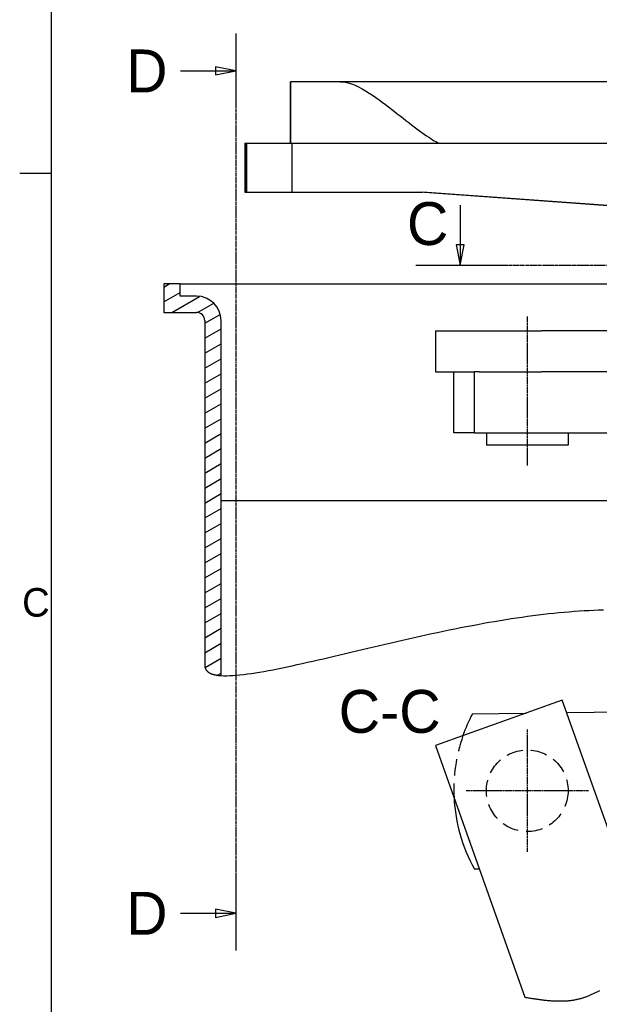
# Model space of a CAD drawing. Extents: x 553 to 1147, y -554 to 286.
# Tile 38 of 49: x 565 to 707, y -128 to 114. Entities that reach past the tile are written whole.
import ezdxf

# ---------------------------------------------------------------- set-up
doc = ezdxf.new("R2010")
doc.units = 0
doc.header["$LTSCALE"] = 2
doc.linetypes.add('ACISOWELD', pattern=[3, 2, -1])
doc.linetypes.add('CHAIN', pattern=[0.3543, 0.2362, -0.0295, 0.0591, -0.0295])
doc.layers.get('0').update_dxf_attribs({"linetype": 'CONTINUOUS'})
for name, color, linetype in [('AXE_DE_CONSTRUCTION__ISO_', 7, 'CHAIN'), ('CADRE__ISO_', 7, 'CONTINUOUS'), ('COUPE_LOCALE', 7, 'CONTINUOUS'), ('GÉOMÉTRIE_D_ESQUISSE__ISO_', 7, 'CONTINUOUS'), ('LIGNE_DE_COUPE__ISO_', 7, 'CHAIN'), ('LIGNE_INTERROMPUE__ISO_', 7, 'CONTINUOUS'), ('SYMBOLE__ISO_', 7, 'CONTINUOUS'), ('TRAIT_D_AXE__ISO_', 7, 'CONTINUOUS'), ('VISIBLE__ISO_', 7, 'CONTINUOUS')]:
    doc.layers.add(name, color=color, linetype=linetype)
doc.styles.add('TEXTE_DE_NOTE__ISO_', font='txt')

# ---------------------------------------------------------------- blocks, each defined once
blk = doc.blocks.new('*U43')
at = {"layer": 'CADRE__ISO_', "style": 'TEXTE_DE_NOTE__ISO_'}
blk.add_text('C', height=3.5, dxfattribs=at).set_placement((6.4, 260.75))
blk = doc.blocks.new('CADRES_DEFAULT_BORDER')
at = {"layer": 'CADRE__ISO_'}
blk.add_line((10, 315), (6.1, 315), dxfattribs=at)
at = {"layer": 'CADRE__ISO_', "flags": 128}
blk.add_lwpolyline([(10, 10), (10, 410), (287, 410), (287, 10), (10, 10)], dxfattribs=at)
at = {"layer": 'COUPE_LOCALE'}
blk.add_blockref('*U43', (0, 0), dxfattribs=at)
blk = doc.blocks.new('*U58')
at = {"layer": 'LIGNE_DE_COUPE__ISO_'}
blk.add_text('D', height=5.25, dxfattribs=at).set_placement((19.14, 324.94))
blk = doc.blocks.new('*U59')
at = {"layer": 'LIGNE_DE_COUPE__ISO_'}
blk.add_text('D', height=5.25, dxfattribs=at).set_placement((19.14, 221.81))
blk = doc.blocks.new('SECTIONCONVERSION2D3')
at = {"layer": 'LIGNE_DE_COUPE__ISO_', "linetype": 'CHAIN'}
blk.add_line((32.58, 332.14), (32.58, 219.87), dxfattribs=at)
at = {"layer": 'LIGNE_DE_COUPE__ISO_', "linetype": 'CONTINUOUS'}
for p, q in [((32.58, 332.14), (32.58, 323)), ((32.58, 327.57), (30.08, 328.07)), ((30.08, 328.07), (30.08, 327.07)), ((25.81, 327.57), (30.08, 327.57)), ((30.08, 327.57), (32.58, 327.57)), ((30.08, 327.07), (32.58, 327.57)), ((32.58, 229), (32.58, 219.87)), ((25.81, 224.43), (30.08, 224.43)), ((32.58, 224.43), (30.08, 224.93)), ((30.08, 224.93), (30.08, 223.93)), ((30.08, 224.43), (32.58, 224.43)), ((30.08, 223.93), (32.58, 224.43))]:
    blk.add_line(p, q, dxfattribs=at)
at = {"layer": 'LIGNE_DE_COUPE__ISO_', "linetype": 'CONTINUOUS', "flags": 128}
for points in [[(30.08, 327.07), (32.58, 327.57), (30.08, 328.07), (30.08, 327.07)], [(30.08, 223.93), (32.58, 224.43), (30.08, 224.93), (30.08, 223.93)]]:
    blk.add_lwpolyline(points, dxfattribs=at)
at = {"layer": 'LIGNE_DE_COUPE__ISO_'}
for points in [[(30.08, 327.07), (32.58, 327.57), (30.08, 328.07), (30.08, 327.07)], [(30.08, 223.93), (32.58, 224.43), (30.08, 224.93), (30.08, 223.93)]]:
    blk.add_solid(points, dxfattribs=at)
at = {"layer": 'COUPE_LOCALE'}
for name in ['*U58', '*U59']:
    blk.add_blockref(name, (0, 0), dxfattribs=at)
blk = doc.blocks.new('*U67')
at = {"layer": 'LIGNE_DE_COUPE__ISO_'}
blk.add_text('C', height=5.25, dxfattribs=at).set_placement((53.54, 306.25))
blk = doc.blocks.new('*U68')
at = {"layer": 'LIGNE_DE_COUPE__ISO_'}
blk.add_text('C', height=5.25, dxfattribs=at).set_placement((145.1, 308.03))
blk = doc.blocks.new('SECTIONCONVERSION2D5')
at = {"layer": 'LIGNE_DE_COUPE__ISO_', "linetype": 'CONTINUOUS'}
for p, q in [((60.06, 311.15), (60.06, 306.27)), ((142.32, 311.15), (142.32, 306.27)), ((59.56, 306.27), (60.06, 303.77)), ((60.56, 306.27), (59.56, 306.27)), ((60.06, 306.27), (60.06, 303.77)), ((60.06, 303.77), (60.56, 306.27)), ((141.82, 306.27), (142.32, 303.77)), ((142.82, 306.27), (141.82, 306.27)), ((142.32, 306.27), (142.32, 303.77)), ((142.32, 303.77), (142.82, 306.27)), ((54.63, 303.77), (65.48, 303.77)), ((136.9, 303.77), (147.75, 303.77))]:
    blk.add_line(p, q, dxfattribs=at)
at = {"layer": 'LIGNE_DE_COUPE__ISO_', "linetype": 'CHAIN'}
blk.add_line((54.63, 303.77), (147.75, 303.77), dxfattribs=at)
at = {"layer": 'LIGNE_DE_COUPE__ISO_', "linetype": 'CONTINUOUS', "flags": 128}
for points in [[(59.56, 306.27), (60.06, 303.77), (60.56, 306.27), (59.56, 306.27)], [(141.82, 306.27), (142.32, 303.77), (142.82, 306.27), (141.82, 306.27)]]:
    blk.add_lwpolyline(points, dxfattribs=at)
at = {"layer": 'LIGNE_DE_COUPE__ISO_'}
for points in [[(59.56, 306.27), (60.06, 303.77), (60.56, 306.27), (59.56, 306.27)], [(141.82, 306.27), (142.32, 303.77), (142.82, 306.27), (141.82, 306.27)]]:
    blk.add_solid(points, dxfattribs=at)
at = {"layer": 'COUPE_LOCALE'}
for name in ['*U68', '*U67']:
    blk.add_blockref(name, (0, 0), dxfattribs=at)
blk = doc.blocks.new('*U69')
at = {"layer": 'SYMBOLE__ISO_'}
blk.add_text('C-C', height=10.5, dxfattribs=at).set_placement((643.3, -61.05))
blk = doc.blocks.new('*X93')
at = {"color": 0}
for p, q in [((600.48, 48.12), (601.8, 48.88)), ((600.48, 44.45), (604.48, 46.76)), ((602.38, 41.88), (609.22, 45.83)), ((608.7, 41.87), (612.68, 44.16)), ((610.48, 39.23), (614.28, 41.42)), ((610.48, 35.56), (614.48, 37.87)), ((610.48, 31.89), (614.48, 34.2)), ((610.48, 28.23), (614.48, 30.54)), ((610.48, 24.56), (614.48, 26.87)), ((610.48, 20.9), (614.48, 23.21)), ((610.48, 17.23), (614.48, 19.54)), ((610.48, 13.56), (614.48, 15.87)), ((610.48, 9.9), (614.48, 12.21)), ((610.48, 6.23), (614.48, 8.54)), ((610.48, 2.56), (614.48, 4.87)), ((610.48, -1.1), (614.48, 1.21)), ((610.48, -4.77), (614.48, -2.46)), ((610.48, -8.43), (614.48, -6.12)), ((610.48, -12.1), (614.48, -9.79)), ((610.48, -15.77), (614.48, -13.46)), ((610.48, -19.43), (614.48, -17.12)), ((610.48, -23.1), (614.48, -20.79)), ((610.48, -26.76), (614.48, -24.46)), ((610.48, -30.43), (614.48, -28.12)), ((610.48, -34.1), (614.48, -31.79)), ((610.48, -37.76), (614.48, -35.45)), ((610.48, -41.43), (614.48, -39.12)), ((610.54, -45.06), (614.48, -42.79)), ((613.64, -46.94), (614.48, -46.45))]:
    blk.add_line(p, q, dxfattribs=at)

msp = doc.modelspace()

# ---------------------------------------------------------------- linework, layer by layer
msp.add_polyline3d([(688.92, -125.79, 0), (689.11, -125.83, 0), (689.31, -125.86, 0), (689.5, -125.89, 0), (689.7, -125.92, 0), (689.89, -125.95, 0), (690.09, -125.98, 0), (690.28, -126.01, 0), (690.48, -126.04, 0), (690.67, -126.07, 0), (690.86, -126.1, 0), (691.06, -126.13, 0), (691.25, -126.16, 0), (691.45, -126.19, 0), (691.64, -126.21, 0), (691.83, -126.24, 0), (692.03, -126.27, 0), (692.22, -126.3, 0), (692.41, -126.32, 0), (692.61, -126.35, 0), (692.8, -126.37, 0), (693, -126.4, 0), (693.19, -126.42, 0), (693.38, -126.44, 0), (693.58, -126.47, 0), (693.77, -126.49, 0), (693.96, -126.51, 0), (694.15, -126.53, 0), (694.35, -126.55, 0), (694.54, -126.56, 0), (694.73, -126.58, 0), (694.92, -126.6, 0), (695.12, -126.61, 0), (695.31, -126.63, 0), (695.5, -126.64, 0), (695.69, -126.65, 0), (695.88, -126.67, 0), (696.08, -126.67, 0), (696.27, -126.68, 0), (696.46, -126.69, 0), (696.65, -126.7, 0), (696.84, -126.7, 0), (697.03, -126.71, 0), (697.22, -126.71, 0), (697.41, -126.71, 0), (697.6, -126.71, 0), (697.79, -126.71, 0), (697.98, -126.71, 0), (698.17, -126.7, 0), (698.36, -126.7, 0), (698.55, -126.69, 0), (698.74, -126.68, 0), (698.92, -126.67, 0), (699.11, -126.66, 0), (699.3, -126.64, 0), (699.49, -126.63, 0), (699.68, -126.61, 0), (699.86, -126.59, 0), (700.05, -126.57, 0), (700.24, -126.55, 0), (700.42, -126.52, 0), (700.61, -126.5, 0), (700.79, -126.47, 0), (700.98, -126.44, 0), (701.17, -126.4, 0), (701.35, -126.37, 0), (701.54, -126.33, 0), (701.72, -126.29, 0), (701.9, -126.25, 0), (702.09, -126.21, 0), (702.27, -126.17, 0), (702.45, -126.12, 0), (702.64, -126.07, 0), (702.82, -126.02, 0), (703, -125.96, 0), (703.18, -125.91, 0), (703.37, -125.85, 0), (703.55, -125.79, 0), (703.73, -125.72, 0), (703.91, -125.66, 0), (704.09, -125.59, 0), (704.27, -125.52, 0), (704.45, -125.45, 0), (704.63, -125.38, 0), (704.8, -125.3, 0), (704.98, -125.22, 0), (705.16, -125.14, 0), (705.34, -125.06, 0), (705.52, -124.98, 0), (705.7, -124.9, 0), (705.87, -124.82, 0), (706.05, -124.74, 0), (706.23, -124.65, 0), (706.4, -124.57, 0), (706.58, -124.48, 0), (706.76, -124.4, 0), (706.93, -124.31, 0), (707.11, -124.22, 0), (707.29, -124.14, 0)])
at = {"linetype": 'ACISOWELD'}
msp.add_circle((689.49, -75.23), 10, dxfattribs=at)
at = {"layer": 'AXE_DE_CONSTRUCTION__ISO_', "linetype": 'CHAIN'}
for p, q in [((689.49, -60.23), (689.49, -90.23)), ((704.49, -75.23), (674.49, -75.23))]:
    msp.add_line(p, q, dxfattribs=at)
at = {"layer": 'GÉOMÉTRIE_D_ESQUISSE__ISO_'}
for points in [[(614.48, -47.02, 0), (615.14, -47.05, 0), (615.85, -47.06, 0), (616.6, -47.04, 0), (617.39, -47.01, 0), (618.22, -46.95, 0), (619.09, -46.86, 0), (619.99, -46.76, 0), (620.93, -46.64, 0), (621.9, -46.51, 0), (622.9, -46.35, 0), (623.93, -46.18, 0), (624.99, -46, 0), (626.08, -45.8, 0), (627.2, -45.59, 0), (628.34, -45.36, 0), (629.5, -45.12, 0), (630.69, -44.87, 0), (631.9, -44.62, 0), (633.13, -44.35, 0), (634.38, -44.07, 0), (635.64, -43.78, 0), (636.93, -43.49, 0), (638.23, -43.19, 0), (639.54, -42.89, 0), (640.87, -42.57, 0), (642.21, -42.26, 0), (643.56, -41.94, 0), (644.93, -41.62, 0), (646.3, -41.29, 0), (647.68, -40.96, 0), (649.08, -40.63, 0), (650.47, -40.3, 0), (651.88, -39.97, 0), (653.29, -39.64, 0), (654.7, -39.31, 0), (656.12, -38.98, 0), (657.54, -38.65, 0), (658.96, -38.33, 0), (660.38, -38, 0), (661.81, -37.68, 0), (663.23, -37.37, 0), (664.66, -37.05, 0), (666.08, -36.75, 0), (667.5, -36.44, 0), (668.92, -36.14, 0), (670.34, -35.85, 0), (671.75, -35.56, 0), (673.16, -35.28, 0), (674.56, -35.01, 0), (675.96, -34.74, 0), (677.35, -34.48, 0), (678.73, -34.23, 0), (680.11, -33.98, 0), (681.48, -33.75, 0), (682.85, -33.52, 0), (684.2, -33.3, 0), (685.55, -33.09, 0), (686.89, -32.88, 0), (688.22, -32.69, 0), (689.54, -32.51, 0), (690.85, -32.33, 0), (692.16, -32.16, 0), (693.45, -32.01, 0), (694.73, -31.86, 0), (696, -31.73, 0), (697.26, -31.6, 0), (698.51, -31.49, 0), (699.75, -31.38, 0), (700.98, -31.28, 0), (702.2, -31.2, 0), (703.41, -31.12, 0), (704.61, -31.06, 0), (705.79, -31, 0), (706.97, -30.96, 0), (708.13, -30.92, 0)], [(610.48, -44.76, 0), (610.48, -44.79, 0), (610.49, -44.81, 0), (610.49, -44.84, 0), (610.5, -44.87, 0), (610.5, -44.89, 0), (610.5, -44.92, 0), (610.51, -44.94, 0), (610.52, -44.97, 0), (610.52, -44.99, 0), (610.53, -45.02, 0), (610.53, -45.04, 0), (610.54, -45.07, 0), (610.55, -45.09, 0), (610.56, -45.12, 0), (610.56, -45.14, 0), (610.57, -45.17, 0), (610.58, -45.19, 0), (610.59, -45.21, 0), (610.6, -45.24, 0), (610.61, -45.26, 0), (610.62, -45.29, 0), (610.63, -45.31, 0), (610.64, -45.33, 0), (610.65, -45.35, 0), (610.66, -45.38, 0), (610.67, -45.4, 0), (610.68, -45.42, 0), (610.69, -45.44, 0), (610.7, -45.47, 0), (610.72, -45.49, 0), (610.73, -45.51, 0), (610.74, -45.53, 0), (610.75, -45.55, 0), (610.77, -45.57, 0), (610.78, -45.59, 0), (610.79, -45.61, 0), (610.81, -45.63, 0), (610.82, -45.66, 0), (610.84, -45.68, 0), (610.85, -45.7, 0), (610.87, -45.72, 0), (610.88, -45.74, 0), (610.9, -45.76, 0), (610.91, -45.77, 0), (610.93, -45.79, 0), (610.95, -45.81, 0), (610.96, -45.83, 0), (610.98, -45.85, 0), (611, -45.87, 0), (611.01, -45.89, 0), (611.03, -45.91, 0), (611.05, -45.92, 0), (611.07, -45.94, 0), (611.09, -45.96, 0), (611.11, -45.98, 0), (611.13, -46, 0), (611.15, -46.01, 0), (611.17, -46.03, 0), (611.19, -46.05, 0), (611.21, -46.06, 0), (611.23, -46.08, 0), (611.25, -46.1, 0), (611.27, -46.11, 0), (611.29, -46.13, 0), (611.31, -46.15, 0), (611.34, -46.16, 0), (611.36, -46.18, 0), (611.38, -46.19, 0), (611.4, -46.21, 0), (611.43, -46.22, 0), (611.45, -46.24, 0), (611.47, -46.26, 0), (611.5, -46.27, 0), (611.52, -46.28, 0), (611.54, -46.3, 0), (611.57, -46.31, 0), (611.6, -46.33, 0), (611.62, -46.34, 0), (611.64, -46.36, 0), (611.67, -46.37, 0), (611.7, -46.38, 0), (611.72, -46.4, 0), (611.75, -46.41, 0), (611.78, -46.42, 0), (611.8, -46.44, 0), (611.83, -46.45, 0), (611.86, -46.46, 0), (611.88, -46.48, 0), (611.91, -46.49, 0), (611.94, -46.5, 0), (611.97, -46.51, 0), (612, -46.52, 0), (612.03, -46.54, 0), (612.06, -46.55, 0), (612.09, -46.56, 0), (612.12, -46.57, 0), (612.15, -46.58, 0), (612.18, -46.59, 0), (612.21, -46.61, 0), (612.24, -46.62, 0), (612.27, -46.63, 0), (612.3, -46.64, 0), (612.33, -46.65, 0), (612.36, -46.66, 0), (612.39, -46.67, 0), (612.43, -46.68, 0), (612.46, -46.69, 0), (612.49, -46.7, 0), (612.52, -46.71, 0), (612.56, -46.72, 0), (612.59, -46.73, 0), (612.62, -46.74, 0), (612.66, -46.75, 0), (612.69, -46.75, 0), (612.73, -46.76, 0), (612.76, -46.77, 0), (612.8, -46.78, 0), (612.83, -46.79, 0), (612.87, -46.8, 0), (612.9, -46.81, 0), (612.94, -46.81, 0), (612.97, -46.82, 0), (613.01, -46.83, 0), (613.05, -46.84, 0), (613.08, -46.84, 0), (613.12, -46.85, 0), (613.16, -46.86, 0), (613.2, -46.87, 0), (613.23, -46.87, 0), (613.27, -46.88, 0), (613.31, -46.89, 0), (613.35, -46.89, 0), (613.38, -46.9, 0), (613.42, -46.91, 0), (613.46, -46.91, 0), (613.5, -46.92, 0), (613.54, -46.92, 0), (613.58, -46.93, 0), (613.62, -46.94, 0), (613.66, -46.94, 0), (613.7, -46.95, 0), (613.74, -46.95, 0), (613.78, -46.96, 0), (613.82, -46.96, 0), (613.87, -46.97, 0), (613.91, -46.97, 0), (613.95, -46.98, 0), (613.99, -46.98, 0), (614.03, -46.98, 0), (614.08, -46.99, 0), (614.12, -46.99, 0), (614.16, -47, 0), (614.2, -47, 0), (614.25, -47, 0), (614.29, -47.01, 0), (614.33, -47.01, 0), (614.38, -47.02, 0), (614.42, -47.02, 0), (614.47, -47.02, 0)], [(614.47, -47.02, 0), (614.47, -47.02, 0), (614.47, -47.02, 0), (614.47, -47.02, 0), (614.47, -47.02, 0), (614.47, -47.02, 0), (614.47, -47.02, 0), (614.47, -47.02, 0), (614.47, -47.02, 0), (614.47, -47.02, 0), (614.47, -47.02, 0), (614.47, -47.02, 0), (614.47, -47.02, 0), (614.47, -47.02, 0), (614.47, -47.02, 0), (614.47, -47.02, 0), (614.47, -47.02, 0), (614.47, -47.02, 0), (614.47, -47.02, 0), (614.47, -47.02, 0), (614.47, -47.02, 0), (614.47, -47.02, 0), (614.47, -47.02, 0), (614.47, -47.02, 0), (614.47, -47.02, 0), (614.47, -47.02, 0), (614.47, -47.02, 0), (614.47, -47.02, 0), (614.47, -47.02, 0), (614.47, -47.02, 0), (614.47, -47.02, 0), (614.47, -47.02, 0), (614.47, -47.02, 0), (614.47, -47.02, 0), (614.47, -47.02, 0), (614.47, -47.02, 0), (614.47, -47.02, 0), (614.47, -47.02, 0), (614.47, -47.02, 0), (614.47, -47.02, 0), (614.47, -47.02, 0), (614.47, -47.02, 0), (614.47, -47.02, 0), (614.47, -47.02, 0), (614.47, -47.02, 0), (614.47, -47.02, 0), (614.47, -47.02, 0), (614.47, -47.02, 0), (614.47, -47.02, 0), (614.47, -47.02, 0), (614.47, -47.02, 0), (614.47, -47.02, 0), (614.47, -47.02, 0), (614.47, -47.02, 0), (614.47, -47.02, 0), (614.47, -47.02, 0), (614.47, -47.02, 0), (614.47, -47.02, 0), (614.47, -47.02, 0), (614.47, -47.02, 0), (614.47, -47.02, 0), (614.47, -47.02, 0), (614.47, -47.02, 0), (614.47, -47.02, 0), (614.47, -47.02, 0), (614.47, -47.02, 0), (614.47, -47.02, 0), (614.47, -47.02, 0), (614.47, -47.02, 0), (614.47, -47.02, 0), (614.47, -47.02, 0), (614.47, -47.02, 0), (614.47, -47.02, 0), (614.47, -47.02, 0), (614.47, -47.02, 0), (614.47, -47.02, 0), (614.47, -47.02, 0), (614.47, -47.02, 0), (614.47, -47.02, 0), (614.47, -47.02, 0), (614.47, -47.02, 0), (614.47, -47.02, 0), (614.47, -47.02, 0), (614.47, -47.02, 0), (614.47, -47.02, 0), (614.47, -47.02, 0), (614.47, -47.02, 0), (614.47, -47.02, 0), (614.47, -47.02, 0), (614.47, -47.02, 0), (614.47, -47.02, 0), (614.47, -47.02, 0), (614.47, -47.02, 0), (614.47, -47.02, 0), (614.47, -47.02, 0), (614.47, -47.02, 0), (614.47, -47.02, 0), (614.47, -47.02, 0), (614.47, -47.02, 0), (614.47, -47.02, 0), (614.47, -47.02, 0), (614.47, -47.02, 0), (614.47, -47.02, 0), (614.48, -47.02, 0), (614.48, -47.02, 0), (614.48, -47.02, 0), (614.48, -47.02, 0), (614.48, -47.02, 0), (614.48, -47.02, 0), (614.48, -47.02, 0), (614.48, -47.02, 0), (614.48, -47.02, 0), (614.48, -47.02, 0), (614.48, -47.02, 0), (614.48, -47.02, 0), (614.48, -47.02, 0), (614.48, -47.02, 0), (614.48, -47.02, 0), (614.48, -47.02, 0), (614.48, -47.02, 0), (614.48, -47.02, 0), (614.48, -47.02, 0), (614.48, -47.02, 0), (614.48, -47.02, 0), (614.48, -47.02, 0), (614.48, -47.02, 0), (614.48, -47.02, 0), (614.48, -47.02, 0), (614.48, -47.02, 0), (614.48, -47.02, 0), (614.48, -47.02, 0), (614.48, -47.02, 0), (614.48, -47.02, 0), (614.48, -47.02, 0), (614.48, -47.02, 0), (614.48, -47.02, 0), (614.48, -47.02, 0), (614.48, -47.02, 0), (614.48, -47.02, 0), (614.48, -47.02, 0), (614.48, -47.02, 0), (614.48, -47.02, 0), (614.48, -47.02, 0), (614.48, -47.02, 0), (614.48, -47.02, 0), (614.48, -47.02, 0), (614.48, -47.02, 0), (614.48, -47.02, 0), (614.48, -47.02, 0), (614.48, -47.02, 0), (614.48, -47.02, 0), (614.48, -47.02, 0), (614.48, -47.02, 0), (614.48, -47.02, 0), (614.48, -47.02, 0), (614.48, -47.02, 0), (614.48, -47.02, 0), (614.48, -47.02, 0), (614.48, -47.02, 0), (614.48, -47.02, 0)]]:
    msp.add_polyline3d(points, dxfattribs=at)
at = {"layer": 'LIGNE_INTERROMPUE__ISO_', "linetype": 'ACISOWELD'}
msp.add_arc((711.49, -74.93), 40, 160.7426, 182.9575, dxfattribs=at)
at = {"layer": 'TRAIT_D_AXE__ISO_', "linetype": 'CHAIN'}
msp.add_line((689.49, 40.88), (689.49, 4.38), dxfattribs=at)
at = {"layer": 'VISIBLE__ISO_'}
for p, q in [((631.39, 98.38), (631.39, 83.38)), ((631.39, 98.38), (631.6, 98.38)), ((643.6, 98.38), (631.6, 98.38)), ((631.6, 83.38), (631.6, 98.38)), ((772.58, 98.38), (643.6, 98.38)), ((620.3, 83.38), (620.37, 83.38)), ((620.3, 83.38), (620.3, 71.38)), ((620.37, 83.38), (620.62, 83.38)), ((620.37, 83.38), (620.37, 71.38)), ((620.62, 83.38), (620.69, 83.38)), ((620.62, 83.38), (620.62, 71.38)), ((620.69, 83.38), (631.84, 83.38)), ((620.69, 83.38), (620.69, 71.38)), ((631.84, 83.38), (667.83, 83.38)), ((631.84, 83.38), (631.84, 71.38)), ((667.83, 83.38), (772.82, 83.38)), ((620.3, 71.38), (620.37, 71.38)), ((620.37, 71.38), (620.62, 71.38)), ((620.62, 71.38), (620.69, 71.38)), ((620.69, 71.38), (631.84, 71.38)), ((631.84, 71.38), (663.83, 71.38)), ((775.48, 63.18), (663.15, 71.38)), ((800.82, 61.38), (663.83, 71.38)), ((604.48, 48.88), (600.48, 48.88)), ((600.48, 48.88), (600.48, 41.88)), ((604.48, 45.88), (604.48, 48.88)), ((604.48, 48.88), (775.48, 48.88)), ((608.48, 45.88), (604.48, 45.88)), ((600.48, 41.88), (608.48, 41.88)), ((610.48, 39.88), (610.48, -44.76)), ((614.48, -47.02), (614.48, 39.88)), ((666.97, 37.38), (693, 37.38)), ((666.97, 37.38), (666.97, 27.38)), ((742.74, 37.38), (693, 37.38)), ((666.97, 27.38), (671.54, 27.38)), ((671.49, 12.38), (671.49, 27.38)), ((671.54, 27.38), (676.55, 27.38)), ((677.74, 27.38), (676.55, 27.38)), ((676.55, 12.38), (676.55, 27.38)), ((677.74, 27.38), (693, 27.38)), ((742.74, 27.38), (693, 27.38)), ((676.55, 12.38), (671.49, 12.38)), ((676.55, 12.38), (784.49, 12.38)), ((679.49, 12.38), (679.49, 9.38)), ((699.49, 12.38), (699.49, 9.38)), ((699.49, 9.38), (679.49, 9.38)), ((614.48, -4.12), (779.45, -4.12)), ((698.05, -53.07), (666.97, -64.14)), ((723.95, -125.79), (698.05, -53.07)), ((676.03, -56.41), (689.18, -56.23)), ((699.13, -56.1), (735.23, -55.6)), ((666.97, -64.14), (688.92, -125.79)), ((677.74, -94.39), (676.55, -94.41))]:
    msp.add_line(p, q, dxfattribs=at)
at = {"layer": 'VISIBLE__ISO_', "flags": 128}
msp.add_lwpolyline([(643.6, 98.38), (644.56, 98.32), (645.5, 98.14), (646.4, 97.87), (647.29, 97.52), (648.17, 97.11), (649.03, 96.65), (649.88, 96.14), (650.72, 95.61), (651.55, 95.06), (652.37, 94.5), (653.17, 93.92), (653.96, 93.35), (654.73, 92.78), (655.48, 92.21), (656.21, 91.66), (656.93, 91.11), (657.64, 90.56), (658.36, 90.01), (659.07, 89.46), (659.77, 88.92), (660.47, 88.38), (661.15, 87.86), (661.81, 87.35), (662.46, 86.87), (663.09, 86.4), (663.69, 85.96), (664.27, 85.54), (664.82, 85.16), (665.34, 84.8), (665.84, 84.48), (666.29, 84.19), (666.72, 83.94), (667.12, 83.72), (667.49, 83.53), (667.83, 83.38)], dxfattribs=at)
at = {"layer": 'VISIBLE__ISO_'}
for centre, radius, start, end in [((608.48, 39.88), 6, 0, 90), ((608.48, 39.88), 2, 0, 90), ((711.49, -74.93), 40, 152.4251, 160.7426), ((711.49, -74.93), 40, 182.9575, 209.1438)]:
    msp.add_arc(centre, radius, start, end, dxfattribs=at)

# ---------------------------------------------------------------- block references
at = {"xscale": 2, "yscale": 2, "zscale": 2}
msp.add_blockref('CADRES_DEFAULT_BORDER', (552.94, -554.1), dxfattribs=at)
at = {"linetype": 'CONTINUOUS'}
msp.add_blockref('*X93', (0, 0), dxfattribs=at)
at = {"layer": 'COUPE_LOCALE'}
msp.add_blockref('*U69', (0, 0), dxfattribs=at)
at = {"layer": 'LIGNE_DE_COUPE__ISO_', "xscale": 2, "yscale": 2, "zscale": 2}
for name in ['SECTIONCONVERSION2D3', 'SECTIONCONVERSION2D5']:
    msp.add_blockref(name, (552.94, -554.1), dxfattribs=at)

doc.saveas('drawing.dxf')
